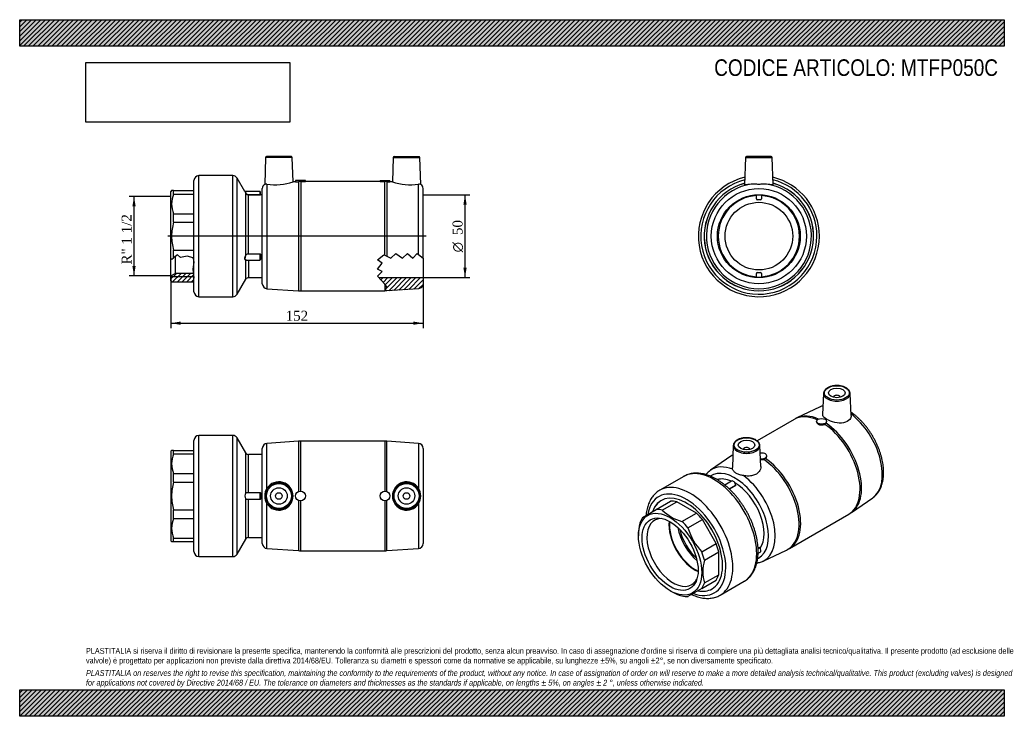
# Model space of a CAD drawing. Header units: millimetres. Extents: x 0 to 594, y 0 to 420.
import ezdxf
from ezdxf.enums import TextEntityAlignment as Align
from ezdxf.lldxf.tags import DXFTag

# ---------------------------------------------------------------- set-up
doc = ezdxf.new("R2010")
doc.units = ezdxf.units.MM
doc.header["$LTSCALE"] = 2
for name, color, linetype in [('Default', 7, 'Continuous'), ('DV4_Default', 7, 'Continuous'), ('IOF050C', 7, 'Continuous'), ('MP050C', 7, 'Continuous'), ('PARTE_PE_050', 7, 'Continuous')]:
    doc.layers.add(name, color=color, linetype=linetype)
doc.styles.add('SEACAD_Solid_Edge_ANSI1_Symbols', font='semeca1.ttf')
doc.styles.add('SEACAD_Times_New_Roman', font='times.ttf')
tags = doc.linetypes.add('CENTER2', pattern=[28.575, 19.05, -3.175, 3.175, -3.175]).pattern_tags.tags
tags[10:11] = [DXFTag(74, 4), DXFTag(75, 0), DXFTag(340, '0'), DXFTag(46, 0.0), DXFTag(50, 0.0), DXFTag(44, 0.0), DXFTag(45, 0.0)]
tags[8:9] = [DXFTag(74, 4), DXFTag(75, 0), DXFTag(340, '0'), DXFTag(46, 0.0), DXFTag(50, 0.0), DXFTag(44, 0.0), DXFTag(45, 0.0)]
tags[6:7] = [DXFTag(74, 4), DXFTag(75, 0), DXFTag(340, '0'), DXFTag(46, 0.0), DXFTag(50, 0.0), DXFTag(44, 0.0), DXFTag(45, 0.0)]
tags[4:5] = [DXFTag(74, 4), DXFTag(75, 0), DXFTag(340, '0'), DXFTag(46, 0.0), DXFTag(50, 0.0), DXFTag(44, 0.0), DXFTag(45, 0.0)]
doc.dimstyles.new('ANSImm', dxfattribs={"dimtxt": 6, "dimasz": 6, "dimexe": 3, "dimexo": 0, "dimgap": 1.5, "dimtad": 1, "dimdec": 0, "dimdsep": 46, "dimtxsty": 'SEACAD_Times_New_Roman', "dimblk1": '_SE_FILLED', "dimblk2": '_SE_FILLED', "dimsah": 1, "dimcen": 3, "dimazin": 0, "dimtfac": 0.85, "dimtdec": 3, "dimtofl": 0, "dimtmove": 0, "dimatfit": 3, "dimfxl": 1, "dimarcsym": 0})
picture_1 = doc.add_image_def('image1.jpg', size_in_pixel=(4302, 1260))

# ---------------------------------------------------------------- blocks, each defined once
blk = doc.blocks.new('SE')
at = {"layer": 'MP050C', "color": 7, "linetype": 'Continuous'}
for p, q in [((437.92, 337.01), (437.34, 320.49)), ((437.92, 337.01), (453.95, 337.01)), ((453.45, 337.49), (438.42, 337.49)), ((454.53, 320.49), (453.95, 337.01)), ((444.44, 311.95), (444.44, 314.45)), ((446.94, 311.45), (444.94, 311.45)), ((447.44, 314.45), (447.44, 311.95)), ((444.94, 267.54), (446.94, 267.54)), ((444.44, 264.54), (444.44, 267.04)), ((447.44, 267.04), (447.44, 264.54))]:
    blk.add_line(p, q, dxfattribs=at)
for radius in [28.69, 25]:
    blk.add_circle((445.94, 289.49), radius, dxfattribs=at)
for centre, radius, start, end in [((438.42, 336.99), 0.5, 90, 178), ((453.45, 336.99), 0.5, 2, 90), ((445.94, 289.49), 33, 105.04001, 74.95999), ((445.94, 289.49), 32.96, 105.06362, 74.93638), ((445.94, 289.49), 31.69, 98.47595, 81.52405), ((444.94, 311.95), 0.5, 180, 270), ((446.94, 311.95), 0.5, 270, 0), ((444.94, 267.04), 0.5, 90, 180), ((446.94, 267.04), 0.5, 0, 90)]:
    blk.add_arc(centre, radius, start, end, dxfattribs=at)
for points, knots in [([(441.27, 320.83), (439.73, 320.67), (438.5, 320.47), (437.52, 320.4), (437.35, 320.42), (437.35, 320.49)], [0, 0, 0, 0, 0.125, 0.125, 0.1935184, 0.1935184, 0.1935184, 0.1935184]), ([(450.61, 320.83), (449.91, 320.91), (449.16, 320.87), (447.97, 320.8), (447.57, 320.78), (446.76, 320.74), (446.35, 320.73), (445.52, 320.73), (445.11, 320.74), (444.3, 320.78), (443.9, 320.8), (443.11, 320.85), (442.72, 320.87), (441.97, 320.88), (441.61, 320.87), (441.27, 320.83)], [0, 0, 0, 0, 0.25, 0.25, 0.375, 0.375, 0.5, 0.5, 0.625, 0.625, 0.75, 0.75, 0.875, 0.875, 1, 1, 1, 1]), ([(454.53, 320.49), (454.53, 320.42), (454.35, 320.4), (453.36, 320.47), (452.16, 320.67), (450.61, 320.83)], [0.8065164, 0.8065164, 0.8065164, 0.8065164, 0.875, 0.875, 1, 1, 1, 1])]:
    blk.add_open_spline(points, degree=3, knots=knots, dxfattribs=at)
at = {"layer": 'PARTE_PE_050', "color": 7, "linetype": 'Continuous'}
blk.add_circle((445.94, 289.49), 20.4, dxfattribs=at)
for radius, start, end in [(36.5, 103.36338, 0), (35.01, 104.0327, 0), (36.5, 0, 76.63662), (35.01, 0, 75.9673), (24.5, 93.5101, 266.4899), (24.5, 0, 86.4899), (24.5, 273.5101, 0)]:
    blk.add_arc((445.94, 289.49), radius, start, end, dxfattribs=at)
blk = doc.blocks.new('SE1')
at = {"layer": 'IOF050C', "color": 7, "linetype": 'Continuous'}
for p, q in [((91.63, 160.33), (91.13, 159.83)), ((91.13, 159.83), (91.13, 105.83)), ((92.88, 160.33), (91.63, 160.33)), ((92.88, 160.33), (105.13, 160.33)), ((92.88, 158.21), (92.88, 160.33)), ((92.88, 158.21), (105.13, 158.21)), ((92.88, 146.35), (105.13, 146.35)), ((92.88, 141.22), (92.88, 146.35)), ((92.88, 141.22), (105.13, 141.22)), ((92.88, 124.45), (105.13, 124.45)), ((92.88, 119.32), (92.88, 124.45)), ((92.88, 119.32), (105.13, 119.32)), ((92.88, 107.46), (105.13, 107.46)), ((92.88, 105.33), (92.88, 107.46)), ((91.13, 105.83), (91.63, 105.33)), ((91.63, 105.33), (92.88, 105.33)), ((92.88, 105.33), (105.13, 105.33))]:
    blk.add_line(p, q, dxfattribs=at)
for centre in [(106.39, 152.28), (106.39, 113.39)]:
    blk.add_arc(centre, 14.75, 156.29974, 203.70026, dxfattribs=at)
blk.add_open_spline([(92.88, 141.22), (92.08, 138.48), (91.63, 135.69), (91.63, 131.41), (91.74, 129.99), (92.17, 127.2), (92.48, 125.82), (92.88, 124.45)], degree=3, knots=[0, 0, 0, 0, 0.5, 0.5, 0.75, 0.75, 1, 1, 1, 1], dxfattribs=at)
at = {"layer": 'MP050C', "color": 7, "linetype": 'Continuous'}
for p, q in [((146.38, 104.14), (146.38, 161.53)), ((168.22, 165.79), (149.18, 164.52)), ((149.18, 137.5), (149.18, 164.52)), ((168.22, 165.79), (168.22, 135.6)), ((169.55, 135.83), (169.55, 165.83)), ((220.22, 165.83), (169.55, 165.83)), ((220.22, 165.83), (220.22, 135.83)), ((221.55, 135.6), (221.55, 165.79)), ((240.58, 164.52), (221.55, 165.79)), ((240.58, 164.52), (240.58, 137.5)), ((243.38, 161.53), (243.38, 104.14)), ((149.18, 101.15), (149.18, 128.16)), ((168.22, 130.07), (168.22, 99.88)), ((169.55, 99.83), (169.55, 129.84)), ((220.22, 129.84), (220.22, 99.83)), ((221.55, 99.88), (221.55, 130.07)), ((240.58, 128.16), (240.58, 101.15)), ((149.18, 101.15), (168.22, 99.88)), ((221.55, 99.88), (240.58, 101.15)), ((169.55, 99.83), (220.22, 99.83))]:
    blk.add_line(p, q, dxfattribs=at)
for centre, radius in [((156.38, 132.83), 8.02), ((156.38, 132.83), 7.52), ((156.38, 132.83), 5), ((233.38, 132.83), 8.02), ((233.38, 132.83), 7.52), ((233.38, 132.83), 5), ((156.38, 132.83), 2), ((169.38, 132.83), 3), ((220.38, 132.83), 3), ((233.38, 132.83), 2)]:
    blk.add_circle(centre, radius, dxfattribs=at)
for centre, radius, start, end in [((149.38, 161.53), 3, 93.81407, 180), ((169.55, 145.83), 20, 90, 93.81407), ((220.22, 145.83), 20, 86.18593, 90), ((240.38, 161.53), 3, 0, 86.18593), ((156.36, 132.83), 8.57, 146.9634, 213.0366), ((156.36, 132.83), 8.56, 213.06144, 146.93856), ((233.41, 132.83), 8.56, 33.0617, 326.9383), ((233.4, 132.83), 8.57, 326.9634, 33.0366), ((149.38, 104.14), 3, 180, 266.18593), ((240.38, 104.14), 3, 273.81407, 0), ((169.55, 119.83), 20, 266.18593, 270), ((220.22, 119.83), 20, 270, 273.81407)]:
    blk.add_arc(centre, radius, start, end, dxfattribs=at)
at = {"layer": 'PARTE_PE_050', "color": 7, "linetype": 'Continuous'}
for p, q in [((105.13, 99.33), (105.13, 166.33)), ((108.13, 96.33), (108.13, 169.33)), ((128.54, 169.33), (108.13, 169.33)), ((128.54, 96.33), (128.54, 169.33)), ((131.13, 97.82), (131.13, 167.85)), ((136.4, 158.82), (131.13, 167.85)), ((136.4, 134.64), (136.4, 158.82)), ((138.13, 134.92), (138.13, 157.83)), ((146.38, 157.83), (138.13, 157.83)), ((136.4, 106.84), (136.4, 131.02)), ((138.13, 134.92), (145.03, 134.92)), ((138.13, 134.83), (138.13, 134.92)), ((145.03, 134.83), (138.13, 134.83)), ((138.13, 130.84), (145.03, 130.84)), ((138.13, 130.74), (138.13, 130.84)), ((145.03, 130.74), (138.13, 130.74)), ((138.13, 107.83), (138.13, 130.74)), ((145.03, 134.83), (145.03, 134.92)), ((145.03, 130.84), (145.03, 134.83)), ((145.03, 130.74), (145.03, 130.84)), ((145.13, 134.73), (145.13, 130.94)), ((145.23, 134.72), (145.23, 130.94)), ((138.13, 107.83), (146.38, 107.83)), ((131.13, 97.82), (136.4, 106.84)), ((108.13, 96.33), (128.54, 96.33))]:
    blk.add_line(p, q, dxfattribs=at)
for centre, radius, start, end in [((108.13, 166.33), 3, 90, 180), ((128.54, 166.33), 3, 30.30339, 90), ((138.13, 159.83), 2, 210.30339, 270), ((138.95, 132.83), 3.12, 144.57335, 215.42665), ((138.78, 132.83), 2.87, 143.00507, 216.99493), ((145.03, 134.72), 0.2, 359.94958, 89.97555), ((145.03, 134.73), 0.101, 359.62748, 89.71219), ((145.03, 130.94), 0.2, 270.02448, 0.05039), ((145.03, 130.94), 0.101, 270.30907, 0.35126), ((138.13, 105.83), 2, 90, 149.69661), ((108.13, 99.33), 3, 180, 270), ((128.54, 99.33), 3, 270, 329.69661)]:
    blk.add_arc(centre, radius, start, end, dxfattribs=at)
for centre, major_axis, ratio, start_param, end_param in [((136.49, 134.65), (-0.0722, 0.0692), 0.777769, 0.928658, 2.211496), ((136.49, 131.02), (-0.0722, -0.0692), 0.777769, 4.07169, 5.354528), ((145.23, 134.73), (-0.1, 0), 0.075574, 0, 1.570796), ((145.23, 130.94), (-0.1, 0), 0.075574, 4.712389, 6.283185)]:
    blk.add_ellipse(centre, major_axis=major_axis, ratio=ratio, start_param=start_param, end_param=end_param, dxfattribs=at)
for points, knots in [([(136.4, 134.64), (136.48, 134.72), (136.59, 134.78), (136.82, 134.86), (136.96, 134.88), (137.27, 134.91), (137.43, 134.92), (137.78, 134.92), (137.95, 134.92), (138.13, 134.92)], [0, 0, 0, 0, 0.25, 0.25, 0.5, 0.5, 0.75, 0.75, 1, 1, 1, 1]), ([(138.13, 130.74), (137.95, 130.74), (137.77, 130.74), (137.43, 130.75), (137.27, 130.76), (136.96, 130.79), (136.82, 130.81), (136.58, 130.89), (136.48, 130.95), (136.4, 131.02)], [0, 0, 0, 0, 0.25, 0.25, 0.5, 0.5, 0.75, 0.75, 1, 1, 1, 1]), ([(138.13, 134.83), (137.96, 134.83), (137.8, 134.83), (137.47, 134.83), (137.32, 134.82), (137.03, 134.79), (136.89, 134.77), (136.67, 134.69), (136.57, 134.64), (136.49, 134.56)], [0, 0, 0, 0, 0.25, 0.25, 0.5, 0.5, 0.75, 0.75, 1, 1, 1, 1]), ([(136.49, 131.11), (136.57, 131.03), (136.66, 130.98), (136.89, 130.9), (137.03, 130.88), (137.46, 130.83), (137.8, 130.84), (138.13, 130.84)], [0, 0, 0, 0, 0.25, 0.25, 0.5, 0.5, 1, 1, 1, 1])]:
    blk.add_open_spline(points, degree=3, knots=knots, dxfattribs=at)
blk = doc.blocks.new('SE2')
at = {"layer": 'IOF050C', "color": 7, "linetype": 'Continuous'}
for p, q in [((384.06, 124.68), (392.72, 129.68)), ((387.69, 124.32), (396.35, 129.32)), ((408.21, 122.47), (396.35, 129.32)), ((375.67, 119.83), (384.06, 124.68)), ((399.55, 117.47), (408.21, 122.47)), ((403.17, 113.64), (411.84, 118.64)), ((420.22, 104.12), (411.84, 118.64)), ((373.29, 109.16), (373.29, 108.75)), ((411.56, 99.12), (420.22, 104.12)), ((413.06, 94.06), (421.72, 99.06)), ((421.72, 85.37), (421.72, 99.06)), ((413.06, 80.37), (421.72, 85.37)), ((411.56, 77.04), (420.22, 82.05)), ((392.38, 75.68), (392.73, 75.48)), ((411.56, 77.04), (403.17, 72.2))]:
    blk.add_line(p, q, dxfattribs=at)
for centre, radius, start, end in [((406.91, 143.92), 27.45, 225.5584, 254.44161), ((400.76, 109.67), 27.45, 165.5584, 181.06427), ((436.85, 123.4), 35.06, 196.16346, 223.83655), ((438.51, 87.21), 26.35, 164.93947, 195.06053), ((406.34, 98.02), 26.35, 238.88955, 255.06054)]:
    blk.add_arc(centre, radius, start, end, dxfattribs=at)
for centre, major_axis, start_param, end_param in [((402.28, 103.44), (15.38, -26.63), 0, 3.602979), ((402.28, 103.44), (-14.38, 24.9), 5.79375, 5.987222), ((393.62, 98.44), (-14.38, 24.9), 0.295963, 0.489435), ((394.22, 98.79), (11.21, -19.42), 2.794706, 6.283185), ((393.62, 98.44), (-14.38, 24.9), 5.79375, 5.987222), ((402.28, 103.44), (-14.38, 24.9), 5.008352, 5.201824), ((407.51, 106.46), (11.21, -19.42), 3.814983, 5.609795), ((407.51, 106.46), (-11, 19.05), 0.670685, 2.470908), ((412.18, 109.16), (-11, 19.05), 1.014624, 2.126969), ((393.62, 98.44), (-14.38, 24.9), 5.008352, 5.201824), ((402.28, 103.44), (14.38, -24.9), 1.081361, 1.274833), ((393.62, 98.44), (14.38, -24.9), 1.081361, 1.274833), ((402.28, 103.44), (14.38, -24.9), 0.295963, 0.489435), ((394.22, 98.79), (11.21, -19.42), 0, 0.346887), ((393.62, 98.44), (14.38, -24.9), 0.295963, 0.489435), ((393.62, 98.44), (14.38, -24.9), 5.79375, 5.987222), ((402.28, 103.44), (15.38, -26.63), 5.823293, 6.283185)]:
    blk.add_ellipse(centre, major_axis=major_axis, ratio=0.57735, start_param=start_param, end_param=end_param, dxfattribs=at)
for major_axis in [(-13.5, 23.38), (-11.96, 20.72)]:
    blk.add_ellipse((392.38, 97.73), major_axis=major_axis, ratio=0.57735, dxfattribs=at)
at = {"layer": 'MP050C', "color": 7, "linetype": 'Continuous'}
for p, q in [((484.95, 194.71), (484.41, 182.02)), ((490.97, 192.38), (490.97, 192.34)), ((494.97, 192.34), (494.97, 192.38)), ((501.55, 181.39), (500.98, 194.71)), ((482.98, 186.58), (468.91, 179.92)), ((467.16, 179), (444.85, 166.12)), ((480.77, 177.84), (480.77, 177.38)), ((486.77, 177.29), (486.77, 177.84)), ((430.5, 163.28), (429.93, 149.93)), ((436.52, 160.94), (436.52, 160.91)), ((440.52, 160.91), (440.52, 160.94)), ((447.07, 150.65), (446.53, 163.28)), ((429.65, 157.26), (416.85, 148.4)), ((450.71, 156.56), (450.71, 157.02)), ((501.83, 122.91), (514.63, 131.76)), ((464.33, 101.16), (500.16, 121.84)), ((448.51, 93.58), (462.57, 100.24))]:
    blk.add_line(p, q, dxfattribs=at)
for centre, radius, start, end in [((474.91, 166.29), 14.88, 113.71182, 121.37539), ((484.83, 178.02), 2.2, 295.40598, 321.4954), ((440.02, 142.63), 17.92, 122.99897, 125.33659), ((447.93, 158.56), 3.79, 283.90906, 302.11216), ((493.44, 134.33), 14.16, 298.26981, 306.32147), ((456.95, 113.08), 14, 293.60896, 301.75225)]:
    blk.add_arc(centre, radius, start, end, dxfattribs=at)
for centre, major_axis in [((492.97, 194.99), (-7.52, 0)), ((492.97, 194.99), (-5, 0)), ((483.77, 177.84), (-3, 0)), ((438.52, 163.56), (-7.52, 0)), ((438.52, 163.56), (5, 0))]:
    blk.add_ellipse(centre, major_axis=major_axis, ratio=0.57735, dxfattribs=at)
for centre, major_axis, start_param, end_param in [((492.97, 194.6), (8.02, 0), 3.133054, 6.283185), ((492.97, 194.6), (8.02, 0), 3.116897, 3.133054), ((492.97, 192.38), (-2, 0), 3.112863, 6.283185), ((492.97, 192.38), (-2, 0), 0, 0.02873), ((492.97, 194.6), (8.02, 0), 0, 0.024695), ((498.06, 158.74), (15.84, -27.44), 2.998746, 3.094435), ((483.66, 150.42), (16.5, -28.58), 2.464519, 3.141593), ((484.6, 150.97), (16.48, -28.54), 2.469554, 3.09426), ((498.06, 158.74), (15.84, -27.44), 0.047158, 2.201411), ((483.66, 150.42), (16.5, -28.58), 0, 2.265299), ((484.6, 150.97), (16.48, -28.54), 0.047323, 2.272202), ((438.52, 163.16), (8.02, 0), 3.133054, 6.283185), ((438.52, 163.16), (8.02, 0), 3.116897, 3.133054), ((438.52, 160.94), (2, 0), 0, 3.170323), ((438.52, 160.94), (2, 0), 6.254455, 6.283185), ((438.52, 163.16), (8.02, 0), 0, 0.024695), ((446.89, 129.2), (16.48, -28.54), 3.150507, 3.188751), ((447.71, 157.02), (3, 0), 0, 1.903757), ((447.71, 157.02), (3, 0), 4.428819, 6.283185), ((446.89, 129.2), (16.48, -28.54), 6.236027, 8.555387), ((447.83, 129.74), (16.5, -28.58), -0.000035, 2.265299), ((433.43, 121.42), (15.84, -27.44), 2.504128, 3.188751), ((431.45, 120.28), (14.35, -24.85), 0, 3.178921), ((431.45, 120.28), (12.5, -21.65), 2.473235, 3.003785), ((433.43, 121.42), (15.84, -27.44), -0.047158, 2.208261), ((431.45, 120.28), (12.5, -21.65), 0.264667, 2.356194), ((431.45, 120.28), (14.35, -24.85), 6.247238, 6.283185)]:
    blk.add_ellipse(centre, major_axis=major_axis, ratio=0.57735, start_param=start_param, end_param=end_param, dxfattribs=at)
for points, knots in [([(500.97, 194.68), (500.96, 194.84), (500.95, 195.15), (500.79, 195.7), (500.51, 196.27), (500.11, 196.82), (499.61, 197.34), (498.99, 197.81), (498.29, 198.24), (497.5, 198.6), (496.64, 198.91), (495.72, 199.15), (494.77, 199.31), (493.78, 199.41), (492.79, 199.43), (491.8, 199.38), (490.82, 199.26), (489.88, 199.07), (488.98, 198.81), (488.15, 198.48), (487.38, 198.09), (486.7, 197.64), (486.11, 197.14), (485.64, 196.6), (485.27, 196.01), (485.05, 195.41), (484.94, 194.93), (484.96, 194.68), (484.96, 194.63)], [0, 0, 0, 0, 0.026122, 0.064349, 0.102827, 0.141893, 0.181617, 0.221848, 0.262359, 0.302961, 0.343534, 0.384048, 0.424505, 0.464921, 0.505315, 0.54571, 0.586125, 0.626581, 0.667104, 0.707715, 0.74843, 0.789246, 0.830113, 0.870867, 0.911265, 0.951032, 0.990041, 1, 1, 1, 1]), ([(484.63, 187.22), (484.59, 187.21), (484.14, 187.07), (483.57, 186.87), (483.11, 186.63), (482.98, 186.57)], [0.97241141, 0.97241141, 0.97241141, 0.97241141, 0.97429033, 0.99390981, 1, 1, 1, 1]), ([(501.55, 181.39), (501.58, 180.54), (501.32, 179.69), (500, 177.98), (498.65, 177.25), (495.44, 176.68), (493.55, 176.81), (489.97, 177.62), (488.23, 178.29), (485.63, 179.79), (484.76, 180.62), (484.43, 181.62), (484.4, 181.82), (484.41, 182.02)], [0.0360673, 0.0360673, 0.0360673, 0.0360673, 0.125, 0.125, 0.25, 0.25, 0.375, 0.375, 0.5, 0.5, 0.625, 0.625, 0.6574521, 0.6574521, 0.6574521, 0.6574521]), ([(514.62, 131.76), (514.98, 132.02), (515.6, 132.47), (516.53, 133.34), (517.37, 134.29), (518.14, 135.33), (518.83, 136.47), (519.44, 137.69), (519.96, 139), (520.4, 140.39), (520.74, 141.86), (521, 143.39), (521.15, 144.99), (521.22, 146.63), (521.19, 148.33), (521.07, 150.06), (520.85, 151.82), (520.55, 153.61), (520.15, 155.41), (519.68, 157.22), (519.11, 159.04), (518.47, 160.85), (517.75, 162.66), (516.96, 164.44), (516.09, 166.21), (515.15, 167.95), (514.15, 169.65), (513.09, 171.31), (511.97, 172.92), (510.8, 174.48), (509.58, 175.98), (508.31, 177.42), (507, 178.78), (505.66, 180.07), (504.28, 181.27), (502.88, 182.39), (501.94, 183.07), (501.46, 183.39)], [0, 0, 0, 0, 0.0189345, 0.0383112, 0.0577933, 0.0774427, 0.0973048, 0.1174044, 0.1377439, 0.1583052, 0.1790547, 0.19995, 0.2209475, 0.2420073, 0.2630973, 0.2841894, 0.3052672, 0.3263221, 0.3473504, 0.3683511, 0.3893256, 0.4102765, 0.4312073, 0.4521223, 0.4730259, 0.4939227, 0.5148175, 0.535715, 0.5566186, 0.5775335, 0.5984643, 0.6194161, 0.6403935, 0.6614008, 0.6824418, 0.7035192, 0.7242912, 0.7242912, 0.7242912, 0.7242912]), ([(480.77, 177.38), (480.77, 177.37), (480.77, 177.35), (480.79, 176.93), (481.12, 176.52), (482.18, 175.9), (482.93, 175.69), (484.44, 175.61), (485.2, 175.74), (485.77, 176.03)], [0.2404627, 0.2404627, 0.2404627, 0.2404627, 0.25, 0.25, 0.5, 0.5, 0.75, 0.75, 1, 1, 1, 1]), ([(486.55, 176.65), (486.66, 176.8), (486.73, 176.96), (486.77, 177.18), (486.77, 177.24), (486.77, 177.29)], [0, 0, 0, 0, 0.125, 0.125, 0.1645663, 0.1645663, 0.1645663, 0.1645663]), ([(446.52, 163.25), (446.52, 163.4), (446.5, 163.72), (446.34, 164.27), (446.06, 164.84), (445.67, 165.39), (445.16, 165.9), (444.55, 166.38), (443.84, 166.8), (443.05, 167.17), (442.19, 167.47), (441.27, 167.71), (440.32, 167.88), (439.34, 167.97), (438.34, 168), (437.35, 167.95), (436.38, 167.83), (435.43, 167.63), (434.54, 167.37), (433.7, 167.05), (432.93, 166.66), (432.25, 166.21), (431.67, 165.71), (431.19, 165.16), (430.83, 164.58), (430.6, 163.98), (430.5, 163.49), (430.51, 163.25), (430.51, 163.19)], [0, 0, 0, 0, 0.026122, 0.064349, 0.102827, 0.141893, 0.181617, 0.221848, 0.262359, 0.302961, 0.343534, 0.384048, 0.424505, 0.464921, 0.505315, 0.54571, 0.586125, 0.626581, 0.667104, 0.707715, 0.74843, 0.789246, 0.830113, 0.870867, 0.911265, 0.951032, 0.990041, 1, 1, 1, 1]), ([(446.89, 154.81), (446.97, 154.79), (447.04, 154.78), (447.4, 154.74), (447.7, 154.73), (448.28, 154.77), (448.57, 154.81), (448.84, 154.88)], [0.7175759, 0.7175759, 0.7175759, 0.7175759, 0.75, 0.75, 0.875, 0.875, 1, 1, 1, 1]), ([(436.73, 145.11), (435.92, 145.27), (435.15, 145.4), (434.06, 145.69), (433.71, 145.8), (433.05, 146.05), (432.74, 146.2), (432.15, 146.53), (431.88, 146.72), (431.4, 147.13), (431.18, 147.35), (430.78, 147.81), (430.61, 148.04), (430.33, 148.5), (430.21, 148.72), (430.12, 148.92)], [0, 0, 0, 0, 0.25, 0.25, 0.375, 0.375, 0.5, 0.5, 0.625, 0.625, 0.75, 0.75, 0.875, 0.875, 1, 1, 1, 1]), ([(447.07, 150.65), (447.12, 149.57), (446.78, 148.48), (445.21, 146.39), (443.81, 145.53), (441.29, 144.91), (440.39, 144.82), (438.55, 144.83), (437.63, 144.93), (436.73, 145.11)], [0.6477412, 0.6477412, 0.6477412, 0.6477412, 0.75, 0.75, 0.875, 0.875, 0.9375, 0.9375, 1, 1, 1, 1]), ([(416.88, 148.42), (416.88, 148.42), (416.55, 148.22), (415.87, 147.67), (414.96, 146.83), (414.35, 146.14), (414.04, 145.76), (414, 145.7)], [0, 0, 0, 0, 0.00005195, 0.01937694, 0.03873398, 0.05819619, 0.06137453, 0.06137453, 0.06137453, 0.06137453]), ([(444.74, 92.46), (445.07, 92.51), (445.83, 92.64), (446.97, 92.95), (447.93, 93.3), (448.4, 93.54), (448.54, 93.61)], [0.93855322, 0.93855322, 0.93855322, 0.93855322, 0.95394481, 0.97376019, 0.9933597, 1, 1, 1, 1])]:
    blk.add_open_spline(points, degree=3, knots=knots, dxfattribs=at)
for points in [[(449.95, 155.35), (450.44, 155.67), (450.71, 156.11), (450.71, 156.56)], [(430.12, 148.92), (429.98, 149.25), (429.92, 149.59), (429.94, 149.93)]]:
    blk.add_open_spline(points, degree=3, dxfattribs=at)
at = {"layer": 'PARTE_PE_050', "color": 7, "linetype": 'Continuous'}
for p, q in [((400.58, 144.61), (386.15, 136.28)), ((429.49, 141.81), (425.39, 139.44)), ((428.05, 137.11), (431.9, 139.33)), ((431.97, 139.22), (428.15, 137.01)), ((445.46, 101.21), (446.49, 101.8)), ((446.51, 101.68), (445.47, 101.08)), ((445.5, 98.29), (446.75, 99.01)), ((422.65, 73.06), (437.08, 81.39))]:
    blk.add_line(p, q, dxfattribs=at)
for centre, major_axis, ratio, start_param, end_param in [((418.83, 113), (18.25, -31.61), 0.57735, 0, 3.141593), ((404.4, 104.67), (18.25, -31.61), 0.57735, 0, 3.143364), ((430.49, 140.08), (1, -1.73), 0.57735, 0.829363, 3.141593), ((430.63, 119.81), (-12.5, 21.65), 0.57735, -0.861044, -0.856991), ((431.98, 139.3), (0.05, -0.0866), 0.57735, 3.970955, 5.414105), ((431.97, 139.47), (0.0554, 0.0833), 0.532066, 3.128496, 3.962058), ((402.28, 103.44), (16.75, -29.01), 0.57735, 0, 3.748396), ((402.28, 103.44), (15.38, -26.63), 0.57735, 0, 3.601492), ((412.18, 109.16), (10.2, -17.67), 0.57735, 4.204765, 5.220013), ((446.55, 101.73), (0.05, -0.0866), 0.57735, 3.487074, 4.930224), ((445.75, 100.75), (-1, 1.73), 0.57735, 3.141593, 4.930224), ((430.63, 119.81), (12.5, -21.65), 0.57735, 0.331637, 0.337446), ((446.63, 101.7), (0.0877, -0.048), 0.770449, 2.703695, 3.146833), ((402.28, 103.44), (16.75, -29.01), 0.57735, 5.675401, 6.283185), ((402.28, 103.44), (15.38, -26.63), 0.57735, 5.819392, 6.283185), ((404.4, 104.67), (18.25, -31.61), 0.57735, 6.281627, 6.283185)]:
    blk.add_ellipse(centre, major_axis=major_axis, ratio=ratio, start_param=start_param, end_param=end_param, dxfattribs=at)
for points, knots in [([(420.33, 142.95), (420.03, 143.12), (419.28, 143.54), (417.93, 144.23), (416.37, 144.91), (414.8, 145.48), (413.24, 145.94), (411.7, 146.28), (410.18, 146.5), (408.68, 146.59), (407.23, 146.57), (405.82, 146.43), (404.45, 146.17), (403.14, 145.79), (401.91, 145.3), (401.01, 144.87), (400.61, 144.62), (400.55, 144.58)], [0, 0, 0, 0, 0.039868, 0.11498, 0.190134, 0.265218, 0.340136, 0.41477, 0.488985, 0.562643, 0.635625, 0.707848, 0.779288, 0.84999, 0.920061, 0.989669, 1, 1, 1, 1]), ([(437.04, 81.38), (437.16, 81.44), (437.63, 81.69), (438.48, 82.29), (439.5, 83.12), (440.46, 84.06), (441.34, 85.1), (442.14, 86.23), (442.87, 87.45), (443.51, 88.76), (444.07, 90.15), (444.55, 91.63), (444.93, 93.18), (445.22, 94.8), (445.41, 96.48), (445.52, 98.22), (445.53, 100.01), (445.45, 101.84), (445.27, 103.71), (445.01, 105.61), (444.65, 107.52), (444.21, 109.46), (443.69, 111.4), (443.08, 113.35), (442.39, 115.29), (441.63, 117.23), (440.79, 119.15), (439.87, 121.05), (438.89, 122.92), (437.84, 124.77), (436.73, 126.57), (435.56, 128.33), (434.34, 130.03), (433.06, 131.69), (431.74, 133.28), (430.37, 134.8), (428.96, 136.25), (427.52, 137.63), (426.05, 138.92), (424.54, 140.13), (423.03, 141.25), (421.59, 142.2), (420.75, 142.7), (420.33, 142.95)], [0, 0, 0, 0, 0.006576, 0.030099, 0.05362, 0.077209, 0.100933, 0.124849, 0.148994, 0.173385, 0.198019, 0.222874, 0.247915, 0.273102, 0.298394, 0.323752, 0.349145, 0.374548, 0.399941, 0.425314, 0.450661, 0.475982, 0.501276, 0.526543, 0.551788, 0.577013, 0.602222, 0.627419, 0.652609, 0.677795, 0.702981, 0.728172, 0.753371, 0.778583, 0.803812, 0.829062, 0.854338, 0.879643, 0.904981, 0.930354, 0.955763, 0.981207, 1, 1, 1, 1]), ([(431.9, 139.33), (431.91, 139.34), (431.91, 139.34), (431.92, 139.34), (431.92, 139.35), (431.93, 139.36), (431.93, 139.36), (431.93, 139.37), (431.93, 139.37), (431.93, 139.38)], [0, 0, 0, 0, 0.1328951, 0.1328951, 0.1328951, 0.3456657, 0.3456657, 0.3456657, 0.5143829, 0.5143829, 0.5143829, 0.5143829]), ([(431.97, 139.22), (432.01, 139.24), (432.03, 139.27), (432.03, 139.34), (432.01, 139.37), (431.97, 139.39)], [0, 0, 0, 0, 0.5, 0.5, 1, 1, 1, 1]), ([(386.12, 136.25), (385.76, 136.04), (385.11, 135.64), (384.09, 134.86), (383.12, 133.96), (382.21, 132.96), (381.37, 131.86), (380.62, 130.67), (379.94, 129.4), (379.35, 128.03), (378.85, 126.58), (378.43, 125.06), (378.11, 123.46), (377.92, 122.13), (377.85, 121.33), (377.83, 121.09)], [0, 0, 0, 0, 0.0149877, 0.0325828, 0.0502079, 0.0679168, 0.0857552, 0.1037564, 0.1219389, 0.1403056, 0.158845, 0.1775343, 0.1963442, 0.2152432, 0.2230767, 0.2230767, 0.2230767, 0.2230767]), ([(446.57, 101.77), (446.58, 101.8), (446.58, 101.82), (446.55, 101.83), (446.52, 101.82), (446.49, 101.8)], [0, 0, 0, 0, 0.5, 0.5, 1, 1, 1, 1]), ([(446.51, 101.68), (446.52, 101.69), (446.53, 101.69), (446.53, 101.69), (446.54, 101.7), (446.55, 101.7), (446.55, 101.7), (446.56, 101.69), (446.56, 101.69), (446.56, 101.69)], [0, 0, 0, 0, 0.2103861, 0.2103861, 0.2103861, 0.4216509, 0.4216509, 0.4216509, 0.5986366, 0.5986366, 0.5986366, 0.5986366]), ([(446.56, 101.69), (446.55, 101.7), (446.54, 101.72), (446.54, 101.74), (446.55, 101.75), (446.55, 101.75), (446.55, 101.75)], [0, 0, 0, 0, 0.2929284, 0.5225393, 0.701801, 0.7905062, 0.7905062, 0.7905062, 0.7905062]), ([(405.34, 73.44), (405.51, 73.36), (406.22, 73.04), (407.44, 72.53), (409, 72), (410.56, 71.59), (412.09, 71.29), (413.61, 71.12), (415.08, 71.06), (416.53, 71.13), (417.92, 71.32), (419.27, 71.62), (420.55, 72.04), (421.69, 72.52), (422.31, 72.87), (422.61, 73.05)], [0.7768465, 0.7768465, 0.7768465, 0.7768465, 0.78333, 0.8024112, 0.8214664, 0.8404691, 0.8593873, 0.8781863, 0.8968319, 0.9152967, 0.9335647, 0.9516359, 0.9695278, 0.9872737, 1, 1, 1, 1])]:
    blk.add_open_spline(points, degree=3, knots=knots, dxfattribs=at)
blk = doc.blocks.new('SE3')
at = {"layer": 'IOF050C', "linetype": 'Continuous'}
h = blk.add_hatch(dxfattribs=at)
h.set_pattern_fill('LINE', scale=0.62992, angle=45, style=0)
h.paths.add_polyline_path([(91.63, 261.99), (105.02, 261.99), (105.08, 264.12), (105.09, 264.34), (104.76, 267.07), (93.73, 267.07), (91.13, 265.57), (91.13, 262.49)])
at = {"layer": 'MP050C', "linetype": 'Continuous'}
h = blk.add_hatch(dxfattribs=at)
h.set_pattern_fill('LINE', scale=0.62992, angle=45, style=0)
edge = h.paths.add_edge_path()
edge.add_line((221.55, 256.54), (240.58, 257.81))
edge.add_arc((240.38, 260.8), 3, 273.81542, 360.0013)
edge.add_line((243.38, 260.8), (243.38, 264.49))
edge.add_line((243.38, 264.49), (216.67, 264.49))
edge.add_line((216.67, 264.49), (220.22, 260.46))
edge.add_line((220.22, 260.46), (221.55, 258.95))
edge.add_line((221.55, 258.95), (221.66, 258.82))
edge.add_line((221.66, 258.82), (221.55, 258.62))
edge.add_line((221.55, 258.62), (220.36, 256.49))
edge.add_arc((220.18, 277.05), 20.56, 270.47912, 273.79869)
at = {"layer": 'DV4_Default', "color": 7, "linetype": 'CENTER2'}
blk.add_line((245.13, 289.49), (89.38, 289.49), dxfattribs=at)
at = {"layer": 'IOF050C', "color": 7, "linetype": 'Continuous'}
for p, q in [((91.63, 316.99), (91.13, 316.49)), ((91.13, 276.04), (91.13, 316.49)), ((92.88, 316.99), (91.63, 316.99)), ((92.88, 316.99), (105.13, 316.99)), ((92.88, 314.87), (92.88, 316.99)), ((92.88, 314.87), (105.13, 314.87)), ((92.88, 303.01), (105.13, 303.01)), ((92.88, 297.88), (92.88, 303.01)), ((92.88, 297.88), (105.13, 297.88)), ((92.88, 281.11), (105.13, 281.11)), ((92.88, 276.47), (92.88, 281.11)), ((91.13, 276.04), (91.75, 275.6)), ((91.13, 265.57), (91.13, 276.04)), ((91.75, 275.6), (92.88, 276.47)), ((95.11, 278.2), (92.88, 276.47)), ((93.73, 277.13), (93.73, 267.07)), ((96.99, 276.54), (95.11, 278.2)), ((101.01, 277.37), (96.99, 276.54)), ((104.68, 276.4), (101.01, 277.37)), ((104.99, 273.78), (104.45, 269.65)), ((104.73, 275.98), (104.68, 276.4)), ((104.73, 275.98), (105.13, 275.98)), ((104.73, 275.98), (104.99, 273.78)), ((104.45, 269.65), (105.09, 264.34)), ((91.13, 265.57), (93.73, 267.07)), ((91.13, 262.49), (91.13, 265.57)), ((91.13, 265.19), (104.98, 265.19)), ((91.13, 262.49), (91.63, 261.99)), ((91.63, 261.99), (105.02, 261.99)), ((104.76, 267.07), (93.73, 267.07)), ((105.02, 261.99), (105.08, 264.12)), ((105.02, 261.99), (105.13, 261.99)), ((105.09, 264.34), (105.08, 264.12)), ((105.08, 264.12), (105.13, 264.12))]:
    blk.add_line(p, q, dxfattribs=at)
blk.add_arc((106.39, 308.94), 14.75, 156.29974, 203.70026, dxfattribs=at)
blk.add_open_spline([(92.88, 297.88), (92.08, 295.14), (91.63, 292.35), (91.63, 286.63), (92.08, 283.84), (92.88, 281.11)], degree=3, knots=[0, 0, 0, 0, 0.5, 0.5, 1, 1, 1, 1], dxfattribs=at)
at = {"layer": 'MP050C', "color": 7, "linetype": 'Continuous'}
for p, q in [((148.36, 337.01), (147.8, 320.73)), ((164.4, 337.01), (148.36, 337.01)), ((163.9, 337.49), (148.86, 337.49)), ((164.91, 322.23), (164.4, 337.01)), ((225.36, 337.01), (224.85, 322.23)), ((225.36, 337.01), (241.4, 337.01)), ((225.86, 337.49), (240.9, 337.49)), ((241.97, 320.73), (241.4, 337.01)), ((149.18, 320.83), (149.18, 257.8)), ((166.38, 322.32), (164.91, 322.23)), ((172.38, 322.99), (166.38, 322.99)), ((166.38, 322.99), (166.38, 322.32)), ((168.22, 322.33), (168.22, 256.54)), ((169.55, 322.35), (169.55, 256.49)), ((172.38, 322.49), (172.38, 322.99)), ((217.38, 322.49), (172.38, 322.49)), ((217.38, 322.99), (223.38, 322.99)), ((217.38, 322.99), (217.38, 322.49)), ((220.22, 278.1), (220.22, 322.35)), ((221.55, 322.33), (221.55, 277.45)), ((223.38, 322.32), (223.38, 322.99)), ((224.85, 322.23), (223.38, 322.32)), ((240.58, 278.48), (240.58, 320.83)), ((146.38, 260.8), (146.38, 318.18)), ((243.38, 276.13), (243.38, 318.18)), ((215.84, 275.27), (219.75, 278.33)), ((218.75, 273.26), (215.84, 275.27)), ((215.84, 269.65), (218.75, 273.26)), ((219.75, 278.33), (220.22, 278.1)), ((220.22, 278.1), (221.55, 277.45)), ((221.55, 277.45), (223.94, 276.28)), ((223.94, 276.28), (226.98, 279.07)), ((226.98, 279.07), (230.93, 276.28)), ((230.93, 276.28), (234.05, 279.07)), ((234.05, 279.07), (237.09, 276.28)), ((237.09, 276.28), (239.88, 279.07)), ((239.88, 279.07), (240.58, 278.48)), ((240.58, 278.48), (243.38, 276.13)), ((243.38, 276.13), (243.38, 264.49)), ((218.75, 268.25), (215.84, 269.65)), ((215.84, 265.44), (218.75, 268.25)), ((220.22, 260.46), (215.84, 265.44)), ((216.67, 264.49), (243.38, 264.49)), ((243.38, 264.49), (243.38, 260.8)), ((149.18, 257.8), (168.22, 256.54)), ((169.55, 256.49), (220.22, 256.49)), ((221.55, 258.95), (220.22, 260.46)), ((220.22, 260.46), (220.22, 256.49)), ((220.36, 256.49), (221.55, 258.62)), ((221.55, 258.95), (221.55, 258.62)), ((221.66, 258.82), (221.55, 258.95)), ((221.55, 258.62), (221.66, 258.82)), ((240.58, 257.81), (221.55, 256.54))]:
    blk.add_line(p, q, dxfattribs=at)
for centre, radius, start, end in [((148.86, 336.99), 0.5, 90, 178), ((163.9, 336.99), 0.5, 2, 90), ((225.86, 336.99), 0.5, 90, 178), ((240.9, 336.99), 0.5, 2, 90), ((148.68, 318.14), 2.74, 79.45727, 108.82429), ((154.3, 352.56), 32.13, 260.83985, 289.29388), ((169.8, 271.91), 50.45, 90.28855, 91.79985), ((169.37, 355.54), 33.19, 270.30183, 275.2021), ((220.39, 355.54), 33.19, 264.7979, 269.69817), ((219.96, 271.91), 50.45, 88.20015, 89.71144), ((235.47, 352.64), 32.22, 250.74475, 279.12152), ((241.08, 318.14), 2.74, 71.17571, 100.54273), ((149.38, 318.18), 3, 121.85293, 180), ((240.38, 318.18), 3, 0, 58.14725), ((149.38, 260.8), 3, 180, 266.18593), ((169.55, 276.49), 20, 266.18593, 270), ((220.22, 276.49), 20, 270, 270.40567)]:
    blk.add_arc(centre, radius, start, end, dxfattribs=at)
for points, knots in [([(166.38, 322.32), (166.38, 322.32), (166.56, 322.32), (167.21, 322.31), (167.67, 322.31), (168.22, 322.33)], [0.5000396, 0.5000396, 0.5000396, 0.5000396, 0.75, 0.75, 1, 1, 1, 1]), ([(221.55, 322.33), (222.09, 322.31), (222.56, 322.31), (223.2, 322.32), (223.38, 322.32), (223.38, 322.32), (223.38, 322.32), (223.38, 322.32)], [0, 0, 0, 0, 0.25, 0.25, 0.5, 0.5, 0.5000396, 0.5000396, 0.5000396, 0.5000396]), ([(243.38, 260.8), (243.38, 260.04), (243.09, 259.3), (242.06, 258.2), (241.33, 257.86), (240.58, 257.81)], [0, 0, 0, 0, 0.5, 0.5, 1, 1, 1, 1])]:
    blk.add_open_spline(points, degree=3, knots=knots, dxfattribs=at)
blk.add_open_spline([(221.55, 256.54), (221.15, 256.51), (220.75, 256.5), (220.36, 256.49)], degree=3, dxfattribs=at)
at = {"layer": 'PARTE_PE_050', "color": 7, "linetype": 'Continuous'}
for p, q in [((105.13, 255.99), (105.13, 322.99)), ((108.13, 252.99), (108.13, 325.99)), ((128.54, 325.99), (108.13, 325.99)), ((128.54, 252.99), (128.54, 325.99)), ((131.13, 254.48), (131.13, 324.5)), ((135.83, 316.46), (131.13, 324.5)), ((145.03, 316.41), (135.92, 316.41)), ((136.4, 278.1), (136.4, 315.42)), ((145.03, 316.41), (145.03, 314.5)), ((145.13, 314.52), (145.13, 316.31)), ((138.13, 314.5), (145.03, 314.5)), ((138.13, 314.4), (138.13, 314.5)), ((145.03, 314.4), (138.13, 314.4)), ((138.13, 278.84), (138.13, 314.4)), ((145.03, 314.4), (145.03, 314.5)), ((145.23, 314.42), (145.23, 314.49)), ((146.38, 314.49), (145.23, 314.49)), ((136.4, 263.5), (136.4, 274.96)), ((136.5, 275.03), (145.03, 275.03)), ((138.13, 278.84), (145.03, 278.84)), ((138.13, 278.72), (138.13, 278.84)), ((145.03, 278.72), (138.13, 278.72)), ((138.13, 275.03), (138.13, 264.49)), ((145.03, 278.72), (145.03, 278.84)), ((145.03, 275.03), (145.03, 278.72)), ((145.13, 278.62), (145.13, 275.13)), ((145.23, 278.66), (145.23, 275.39)), ((131.13, 254.48), (136.4, 263.5)), ((138.13, 264.49), (146.38, 264.49)), ((108.13, 252.99), (128.54, 252.99))]:
    blk.add_line(p, q, dxfattribs=at)
for centre, radius, start, end in [((108.13, 322.99), 3, 90, 180), ((128.54, 322.99), 3, 30.30339, 90), ((203.58, 352.98), 76.97, 208.32511, 209.20977), ((135.92, 316.51), 0.1, 208.32512, 270.46979), ((198.75, 351.97), 72.2, 209.50463, 210.41348), ((138.13, 316.38), 1.97, 209.03331, 270.06159), ((138.11, 316.39), 1.89, 210.86387, 270.57113), ((145.03, 316.31), 0.1, 0, 90), ((145.23, 314.59), 0.1, 180, 270), ((138.7, 265.82), 9.42, 101.72121, 104.07072), ((145.04, 278.65), 0.191, 2.95188, 92.62411), ((145.03, 278.62), 0.0988, 0.582, 90.6751), ((145.03, 275.13), 0.1, 270, 0), ((138.13, 262.49), 2, 90, 149.69661), ((108.13, 255.99), 3, 180, 270), ((128.54, 255.99), 3, 270, 329.69661)]:
    blk.add_arc(centre, radius, start, end, dxfattribs=at)
for centre, major_axis, ratio, start_param, end_param in [((136.49, 315.47), (-0.0873, -0.0488), 0.453727, 0.03945, 1.322288), ((145.23, 314.52), (-0.1, 0), 0.99714, 0, 1.570796), ((136.49, 278.07), (-0.0874, 0.0486), 0.446705, 0.531553, 1.814391), ((136.49, 274.93), (0.0009, 0.1), 0.900432, 0.010351, 1.29319), ((145.23, 278.62), (-0.1, 0), 0.433121, 4.712389, 6.283185), ((145.23, 275.33), (-0.1, 0), 0.564019, 4.712389, 6.283185)]:
    blk.add_ellipse(centre, major_axis=major_axis, ratio=ratio, start_param=start_param, end_param=end_param, dxfattribs=at)
for points, knots in [([(145.03, 314.5), (145.04, 314.5), (145.05, 314.5), (145.05, 314.5), (145.06, 314.5), (145.07, 314.5), (145.08, 314.5), (145.09, 314.5), (145.1, 314.5), (145.11, 314.51), (145.12, 314.51), (145.12, 314.51), (145.13, 314.51), (145.13, 314.51), (145.13, 314.52), (145.13, 314.52)], [0, 0, 0, 0, 0.132895, 0.132895, 0.132895, 0.345666, 0.345666, 0.345666, 0.561604, 0.561604, 0.561604, 0.780165, 0.780165, 0.780165, 1, 1, 1, 1]), ([(145.03, 314.4), (145.08, 314.4), (145.14, 314.41), (145.21, 314.41), (145.23, 314.42), (145.23, 314.42)], [0, 0, 0, 0, 0.5, 0.5, 1, 1, 1, 1]), ([(136.4, 274.96), (136.24, 274.96), (136.09, 275.05), (135.89, 275.41), (135.83, 275.68), (135.83, 276.34), (135.89, 276.72), (136.09, 277.45), (136.24, 277.8), (136.4, 278.1)], [0, 0, 0, 0, 0.25, 0.25, 0.5, 0.5, 0.75, 0.75, 1, 1, 1, 1]), ([(136.49, 278.02), (136.33, 277.74), (136.18, 277.41), (135.98, 276.72), (135.92, 276.35), (135.92, 275.72), (135.98, 275.46), (136.18, 275.12), (136.33, 275.03), (136.49, 275.03)], [0, 0, 0, 0, 0.25, 0.25, 0.5, 0.5, 0.75, 0.75, 1, 1, 1, 1]), ([(136.4, 278.1), (136.56, 278.37), (136.81, 278.56), (137.42, 278.8), (137.77, 278.84), (138.13, 278.84)], [0, 0, 0, 0, 0.5, 0.5, 1, 1, 1, 1]), ([(138.13, 278.72), (137.79, 278.72), (137.46, 278.68), (136.89, 278.46), (136.64, 278.29), (136.49, 278.02)], [0, 0, 0, 0, 0.5, 0.5, 1, 1, 1, 1]), ([(145.13, 275.25), (145.15, 275.25), (145.16, 275.26), (145.21, 275.3), (145.23, 275.35), (145.23, 275.39)], [0.333411, 0.333411, 0.333411, 0.333411, 0.5, 0.5, 1, 1, 1, 1])]:
    blk.add_open_spline(points, degree=3, knots=knots, dxfattribs=at)
blk = doc.blocks.new('GDimGGroup')
at = {"layer": 'Default', "linetype": 'Continuous'}
for points in [[(269.66, 308.49), (268.66, 314.49), (267.66, 308.49)], [(269.66, 270.49), (267.66, 270.49), (268.66, 264.49)]]:
    blk.add_hatch(color=7, dxfattribs=at).paths.add_polyline_path(points)
at = {"layer": 'Default', "color": 7, "linetype": 'Continuous'}
for p, q in [((243.38, 314.49), (271.66, 314.49)), ((268.66, 264.49), (268.66, 314.49)), ((243.38, 264.49), (271.66, 264.49))]:
    blk.add_line(p, q, dxfattribs=at)
for s, style, p in [('50', 'SEACAD_Times_New_Roman', (261.16, 290.16)), ('O', 'SEACAD_Solid_Edge_ANSI1_Symbols', (261.16, 279.72))]:
    blk.add_text(s, height=6, rotation=90, dxfattribs=dict(at, style=style)).set_placement(p, align=Align.TOP_LEFT)
blk = doc.blocks.new('DMBLK5')
at = {"layer": 'Default', "linetype": 'Continuous'}
for points in [[(97.13, 236.01), (97.13, 238.01), (91.13, 237.01)], [(237.38, 236.01), (243.38, 237.01), (237.38, 238.01)]]:
    blk.add_hatch(color=7, dxfattribs=at).paths.add_polyline_path(points)
at = {"layer": 'Default', "color": 7, "linetype": 'Continuous'}
for p, q in [((91.13, 265.57), (91.13, 234.01)), ((243.38, 264.49), (243.38, 234.01)), ((91.13, 237.01), (243.38, 237.01))]:
    blk.add_line(p, q, dxfattribs=at)
at = {"layer": 'Default', "color": 7, "linetype": 'Continuous', "style": 'SEACAD_Times_New_Roman'}
blk.add_text('152', height=6, dxfattribs=at).set_placement((160.43, 244.51), align=Align.TOP_LEFT)
blk = doc.blocks.new('_SE_FILLED')
at = {"color": 0}
blk.add_line((0, 0), (-1, 0), dxfattribs=at)
blk.add_solid([(0, 0), (-1, -0.1665), (-1, 0.1665), (0, 0)], dxfattribs=at)
blk = doc.blocks.new('GDimGGroup1')
at = {"layer": 'Default', "linetype": 'Continuous'}
for points in [[(67.99, 307.41), (69.99, 307.41), (68.99, 313.41)], [(67.99, 271.57), (68.99, 265.57), (69.99, 271.57)]]:
    blk.add_hatch(color=7, dxfattribs=at).paths.add_polyline_path(points)
at = {"layer": 'Default', "color": 7, "linetype": 'Continuous'}
for p, q in [((91.13, 313.41), (65.99, 313.41)), ((68.99, 265.57), (68.99, 313.41)), ((91.13, 265.57), (65.99, 265.57))]:
    blk.add_line(p, q, dxfattribs=at)
at = {"layer": 'Default', "color": 7, "linetype": 'Continuous', "style": 'SEACAD_Times_New_Roman'}
blk.add_text('R" 1 1/2', height=6, rotation=90, dxfattribs=at).set_placement((61.49, 272.39), align=Align.TOP_LEFT)

msp = doc.modelspace()

# ---------------------------------------------------------------- hatches: boundary and pattern name
at = {"layer": 'Default', "linetype": 'Continuous'}
h = msp.add_hatch(dxfattribs=at)
h.set_pattern_fill('LINE', scale=0.62992, angle=45, style=0)
h.paths.add_polyline_path([(594, 404), (594, 420), (0, 420), (0, 404)])
for points in [[(594, 404), (594, 420), (0, 420), (0, 404)], [(594, 0), (594, 16), (0, 16), (0, 0)]]:
    msp.add_hatch(color=7, dxfattribs=at).paths.add_polyline_path(points)
h = msp.add_hatch(dxfattribs=at)
h.set_pattern_fill('LINE', scale=0.62992, angle=45, style=0)
h.paths.add_polyline_path([(594, 0), (594, 16), (0, 16), (0, 0)])

# ---------------------------------------------------------------- linework, layer by layer
at = {"layer": 'Default', "color": 7, "linetype": 'Continuous'}
for p, q in [((0, 420), (594, 420)), ((0, 404), (0, 420)), ((594, 420), (594, 404)), ((594, 404), (0, 404)), ((0, 16), (594, 16)), ((0, 0), (0, 16)), ((594, 16), (594, 0)), ((594, 0), (0, 0))]:
    msp.add_line(p, q, dxfattribs=at)

# ---------------------------------------------------------------- block references
at = {"layer": 'Default'}
for name in ['SE3', 'SE', 'GDimGGroup1', 'GDimGGroup', 'SE2', 'SE1']:
    msp.add_blockref(name, (0, 0), dxfattribs=at)

# ---------------------------------------------------------------- texts
at = {"layer": 'Default', "attachment_point": 1}
for s, insert, char_height, width in [('{\\fArial Narrow|b0||i0||c0|p34;\\C7;\\H10.;\\W1.;CODICE ARTICOLO: MTFP050C}', (418.99, 396.11), 10, 171.9296), ("{\\fArial Narrow|b0||i0||c0|p34;\\C7;\\H3.5;\\W1.;PLASTITALIA si riserva il diritto di revisionare la presente specifica, mantenendo la conformità alle prescrizioni del prodotto, senza alcun preavviso. In caso di assegnazione d'ordine si riserva di compiere una più dettagliata analisi tecnico/qualitativa. Il presente prodotto (ad esclusione delle \\P}{\\fArial Narrow|b0||i0||c0|p34;\\C7;\\H3.5;\\W1.;valvole) è progettato per applicazioni non previste dalla direttiva 2014/68/EU. Tolleranza su diametri e spessori come da normative se applicabile, su lunghezze ±5%, su angoli ±2°, se non diversamente specificato.\\P}{\\fArial Narrow|b0||i0||c0|p34;\\C7;\\H1.;\\W1.;   \\P}{\\fArial Narrow|b0||i1||c0|p34;\\C7;\\H3.5;\\W1.;PLASTITALIA on reserves the right to revise this specification, maintaining the conformity to the requirements of the product, without any notice. In case of assignation of order on will reserve to make a more detailed analysis technical/qualitative. This product (excluding valves) is designed \\P}{\\fArial Narrow|b0||i1||c0|p34;\\C7;\\H3.5;\\W1.;for applications not covered by Directive 2014/68 / EU. The tolerance on diameters and thicknesses as the standards if applicable, on lengths ± 5%, on angles ± 2 °, unless otherwise indicated.\\P}", (40, 41.2), 3.5, 514)]:
    msp.add_mtext(s, dxfattribs=dict(at, insert=insert, char_height=char_height, width=width))

# ---------------------------------------------------------------- dimensions: what is measured, and where the dimension line sits
at = {"layer": 'Default', "color": 7, "linetype": 'Continuous'}
dim = msp.add_linear_dim(base=(243.38, 237.01), p1=(91.13, 265.57), p2=(243.38, 264.49), text='\\A1;<>', dimstyle='ANSImm', dxfattribs=at)
dim.commit()
dim.dimension.update_dxf_attribs({"geometry": 'DMBLK5', "text_midpoint": (167.26, 237.01), "dimtype": 160})

# ---------------------------------------------------------------- pictures from other files: only their frames are drawn
image = msp.add_image(picture_1, insert=(40, 358.21), size_in_units=(122.91, 36))
image.dxf.flags = 7

doc.saveas('drawing.dxf')
